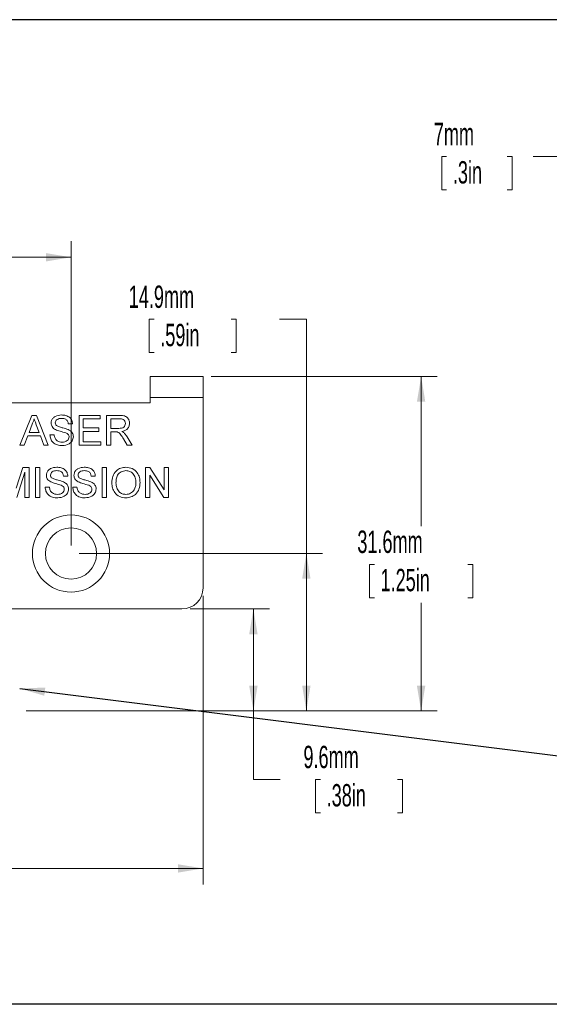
# Paper-space layout 'Sheet1' of a CAD drawing. Header units: millimetres. Extents: x 0 to 864, y 0 to 559.
# Tile 4 of 79: x 164 to 265, y 360 to 546. Entities that reach past the tile are written whole.
import ezdxf

# ---------------------------------------------------------------- set-up
doc = ezdxf.new("R2010")
doc.units = ezdxf.units.MM
doc.styles.add('SLDTEXTSTYLE0', font='TXT', dxfattribs={"width": 0.605})
doc.dimstyles.new('SLDDIMSTYLE0', dxfattribs={"dimtxt": 0, "dimasz": 4.7625, "dimexe": 0, "dimexo": 0.0625, "dimgap": 0, "dimtad": 0, "dimtih": 1, "dimtoh": 1, "dimdec": 0, "dimrnd": 1e-09, "dimzin": 0, "dimdsep": 46, "dimtxsty": 'Standard', "dimsah": 1, "dimcen": 0.09, "dimadec": 0, "dimazin": 0, "dimtfac": 4.7625, "dimtdec": 0, "dimtofl": 0, "dimtmove": 0, "dimatfit": 3, "dimfxl": 1, "dimfrac": 2, "dimtolj": 1, "dimtzin": 0, "dimarcsym": 0})
doc.dimstyles.new('SLDDIMSTYLE3', dxfattribs={"dimtxt": 4.10931, "dimasz": 4.7625, "dimexe": 0, "dimexo": 0.0625, "dimgap": 1.027327, "dimtad": 0, "dimtih": 1, "dimtoh": 1, "dimdec": 1, "dimlfac": 0.5, "dimrnd": 1e-09, "dimzin": 12, "dimdsep": 46, "dimtxsty": 'SLDTEXTSTYLE0', "dimsah": 1, "dimcen": 0.09, "dimadec": 0, "dimazin": 3, "dimtfac": 1, "dimtdec": 3, "dimtofl": 0, "dimtmove": 0, "dimatfit": 3, "dimfxl": 1, "dimfrac": 2, "dimtolj": 1, "dimtzin": 12, "dimarcsym": 0})
doc.dimstyles.new('SLDDIMSTYLE4', dxfattribs={"dimtxt": 4.10931, "dimasz": 4.7625, "dimexe": 0, "dimexo": 0.0625, "dimgap": 1.027327, "dimtad": 0, "dimtih": 1, "dimtoh": 1, "dimdec": 1, "dimlfac": 0.5, "dimrnd": 1e-09, "dimzin": 4, "dimdsep": 46, "dimtxsty": 'SLDTEXTSTYLE0', "dimsah": 1, "dimcen": 0.09, "dimadec": 0, "dimazin": 1, "dimtfac": 1, "dimtdec": 3, "dimtofl": 0, "dimtmove": 0, "dimatfit": 3, "dimfxl": 1, "dimfrac": 2, "dimtolj": 1, "dimtzin": 12, "dimarcsym": 0})
doc.dimstyles.new('SLDDIMSTYLE5', dxfattribs={"dimtxt": 4.10931, "dimasz": 4.7625, "dimexe": 0, "dimexo": 0.0625, "dimgap": 1.027327, "dimtad": 0, "dimtih": 1, "dimtoh": 1, "dimdec": 0, "dimlfac": 0.5, "dimrnd": 1e-09, "dimzin": 12, "dimdsep": 46, "dimtxsty": 'SLDTEXTSTYLE0', "dimsah": 1, "dimcen": 0.09, "dimadec": 0, "dimazin": 3, "dimtfac": 1, "dimtdec": 3, "dimtofl": 0, "dimtmove": 0, "dimatfit": 3, "dimfxl": 1, "dimfrac": 2, "dimtolj": 1, "dimtzin": 12, "dimarcsym": 0})

# ---------------------------------------------------------------- blocks, each defined once
blk = doc.blocks.new('_D_3')
at = {"color": 7, "linetype": 'Continuous', "lineweight": 0}
for p, q in [((199.07, 437.04), (199.07, 382.42)), ((84.07, 413.75), (84.07, 382.42)), ((84.07, 385.47), (131.26, 385.47)), ((136.99, 385.47), (136.05, 385.47)), ((136.05, 385.47), (136.05, 379.16)), ((154.7, 385.47), (155.64, 385.47)), ((155.64, 385.47), (155.64, 379.16)), ((199.07, 385.47), (160.43, 385.47)), ((136.05, 379.16), (136.99, 379.16)), ((155.64, 379.16), (154.7, 379.16))]:
    blk.add_line(p, q, dxfattribs=at)
for points in [[(84.07, 385.47), (88.83, 384.67), (88.83, 386.26)], [(199.07, 385.47), (194.31, 386.26), (194.31, 384.67)]]:
    blk.add_solid(points, dxfattribs=at)
at = {"color": 7, "linetype": 'Continuous', "lineweight": 0, "char_height": 4.233, "attachment_point": 1, "style": 'SLDTEXTSTYLE0'}
for s, insert in [('57.5mm', (133.77, 391.87, 60.03)), ('2.26in', (138.16, 384.61, 60.03))]:
    blk.add_mtext(s, dxfattribs=dict(at, insert=insert))
blk = doc.blocks.new('_D_4')
at = {"color": 7, "linetype": 'Continuous', "lineweight": 0}
for p, q in [((196.6, 434.57), (211.64, 434.57)), ((208.6, 415.27), (208.6, 434.57)), ((165.6, 415.27), (211.64, 415.27)), ((208.6, 402.28), (208.6, 415.27)), ((213.68, 402.28), (208.6, 402.28)), ((221.28, 402.28), (220.34, 402.28)), ((220.34, 402.28), (220.34, 395.97)), ((235.86, 402.28), (236.8, 402.28)), ((236.8, 402.28), (236.8, 395.97)), ((220.34, 395.97), (221.28, 395.97)), ((236.8, 395.97), (235.86, 395.97))]:
    blk.add_line(p, q, dxfattribs=at)
for points in [[(208.6, 434.57), (207.8, 429.8), (209.39, 429.8)], [(208.6, 415.27), (209.39, 420.03), (207.8, 420.03)]]:
    blk.add_solid(points, dxfattribs=at)
at = {"color": 7, "linetype": 'Continuous', "lineweight": 0, "char_height": 4.233, "attachment_point": 1, "style": 'SLDTEXTSTYLE0'}
for s, insert in [('9.6mm', (218.07, 408.68, 60.03)), ('.38in', (222.46, 401.43, 60.03))]:
    blk.add_mtext(s, dxfattribs=dict(at, insert=insert))
blk = doc.blocks.new('_D_7')
at = {"color": 7, "linetype": 'Continuous', "lineweight": 0}
for p, q in [((200.6, 478.57), (243.39, 478.57)), ((240.35, 478.57), (240.35, 450.27)), ((231.49, 443.02), (230.55, 443.02)), ((230.55, 443.02), (230.55, 436.71)), ((249.21, 443.02), (250.15, 443.02)), ((250.15, 443.02), (250.15, 436.71)), ((230.55, 436.71), (231.49, 436.71)), ((250.15, 436.71), (249.21, 436.71)), ((240.35, 415.27), (240.35, 435.76)), ((165.6, 415.27), (243.39, 415.27))]:
    blk.add_line(p, q, dxfattribs=at)
for points in [[(240.35, 478.57), (239.55, 473.8), (241.14, 473.8)], [(240.35, 415.27), (241.14, 420.03), (239.55, 420.03)]]:
    blk.add_solid(points, dxfattribs=at)
at = {"color": 7, "linetype": 'Continuous', "lineweight": 0, "char_height": 4.233, "attachment_point": 1, "style": 'SLDTEXTSTYLE0'}
for s, insert in [('31.6mm', (228.27, 449.41, 60.03)), ('1.25in', (232.66, 442.16, 60.03))]:
    blk.add_mtext(s, dxfattribs=dict(at, insert=insert))
blk = doc.blocks.new('_D_8')
at = {"color": 7, "linetype": 'Continuous', "lineweight": 0}
for p, q in [((84.07, 488.76), (84.07, 504.18)), ((174.07, 446.59), (174.07, 504.18)), ((84.07, 501.13), (112.93, 501.13)), ((118.66, 501.13), (117.71, 501.13)), ((117.71, 501.13), (117.71, 494.82)), ((136.37, 501.13), (137.31, 501.13)), ((137.31, 501.13), (137.31, 494.82)), ((174.07, 501.13), (142.1, 501.13)), ((117.71, 494.82), (118.66, 494.82)), ((137.31, 494.82), (136.37, 494.82))]:
    blk.add_line(p, q, dxfattribs=at)
for points in [[(84.07, 501.13), (88.83, 500.34), (88.83, 501.93)], [(174.07, 501.13), (169.31, 501.93), (169.31, 500.34)]]:
    blk.add_solid(points, dxfattribs=at)
at = {"color": 7, "linetype": 'Continuous', "lineweight": 0, "char_height": 4.233, "attachment_point": 1, "style": 'SLDTEXTSTYLE0'}
for s, insert in [('45.0mm', (115.44, 507.53, 60.03)), ('1.77in', (119.83, 500.28, 60.03))]:
    blk.add_mtext(s, dxfattribs=dict(at, insert=insert))
blk = doc.blocks.new('_D_9')
at = {"color": 7, "linetype": 'Continuous', "lineweight": 0}
for p, q in [((189.79, 489.4), (188.84, 489.4)), ((188.84, 489.4), (188.84, 483.09)), ((204.37, 489.4), (205.31, 489.4)), ((205.31, 489.4), (205.31, 483.09)), ((213.54, 489.4), (218.62, 489.4)), ((218.62, 489.4), (218.62, 445.07)), ((188.84, 483.09), (189.79, 483.09)), ((205.31, 483.09), (204.37, 483.09)), ((175.6, 445.07), (221.67, 445.07)), ((218.62, 415.27), (218.62, 445.07)), ((165.6, 415.27), (221.67, 415.27))]:
    blk.add_line(p, q, dxfattribs=at)
for points in [[(218.62, 445.07), (217.83, 440.3), (219.41, 440.3)], [(218.62, 415.27), (219.41, 420.03), (217.83, 420.03)]]:
    blk.add_solid(points, dxfattribs=at)
at = {"color": 7, "linetype": 'Continuous', "lineweight": 0, "char_height": 4.233, "attachment_point": 1, "style": 'SLDTEXTSTYLE0'}
for s, insert in [('14.9mm', (185, 495.79, 60.03)), ('.59in', (190.96, 488.54, 60.03))]:
    blk.add_mtext(s, dxfattribs=dict(at, insert=insert))
blk = doc.blocks.new('_D_10')
at = {"color": 7, "linetype": 'Continuous', "lineweight": 0}
for p, q in [((270.16, 451.89), (270.16, 523.23)), ((283.16, 488.76), (283.16, 523.23)), ((245.18, 520.18), (244.24, 520.18)), ((244.24, 520.18), (244.24, 513.87)), ((256.63, 520.18), (257.57, 520.18)), ((257.57, 520.18), (257.57, 513.87)), ((270.16, 520.18), (261.57, 520.18)), ((283.16, 520.18), (270.16, 520.18)), ((244.24, 513.87), (245.18, 513.87)), ((257.57, 513.87), (256.63, 513.87))]:
    blk.add_line(p, q, dxfattribs=at)
for points in [[(270.16, 520.18), (274.92, 519.39), (274.92, 520.98)], [(283.16, 520.18), (278.4, 520.98), (278.4, 519.39)]]:
    blk.add_solid(points, dxfattribs=at)
at = {"color": 7, "linetype": 'Continuous', "lineweight": 0, "char_height": 4.233, "attachment_point": 1, "style": 'SLDTEXTSTYLE0'}
for s, insert in [('7mm', (242.75, 526.58, 0.2)), ('.3in', (246.36, 519.33, 0.2))]:
    blk.add_mtext(s, dxfattribs=dict(at, insert=insert))

psp = doc.layouts.new('Sheet1')

# ---------------------------------------------------------------- linework, layer by layer
at = {"color": 7, "linetype": 'Continuous', "lineweight": 30}
for p, q in [((838.2, 546.1), (25.4, 546.1)), ((458.15, 359.75), (25.4, 359.75))]:
    psp.add_line(p, q, dxfattribs=at)
at = {"color": 7, "linetype": 'Continuous', "lineweight": 15}
for p, q in [((189.07, 478.57), (199.07, 478.57)), ((189.07, 478.57), (189.07, 474.57)), ((199.07, 474.57), (199.07, 478.57)), ((189.07, 473.57), (159.07, 473.57)), ((199.07, 474.57), (189.07, 474.57)), ((189.07, 474.57), (189.07, 473.57)), ((199.07, 438.57), (199.07, 474.57)), ((164.39, 465.57), (166.63, 471.22)), ((166.63, 471.22), (167.53, 471.22)), ((167.53, 471.22), (169.77, 465.57)), ((174.36, 469.62), (173.56, 469.62)), ((175.59, 465.57), (175.59, 471.22)), ((175.59, 471.22), (179.58, 471.22)), ((179.58, 470.57), (176.39, 470.57)), ((176.39, 470.57), (176.39, 468.83)), ((179.58, 471.22), (179.58, 470.57)), ((180.81, 465.57), (180.81, 471.22)), ((180.81, 471.22), (183.26, 471.22)), ((181.61, 470.57), (181.61, 468.75)), ((183.29, 470.57), (181.61, 470.57)), ((166.7, 469.52), (166.12, 467.96)), ((166.12, 467.96), (168.05, 467.96)), ((168.05, 467.96), (167.5, 469.44)), ((176.39, 468.83), (179.36, 468.83)), ((179.36, 468.18), (176.39, 468.18)), ((176.39, 468.18), (176.39, 466.22)), ((179.36, 468.83), (179.36, 468.18)), ((181.61, 468.75), (183.12, 468.75)), ((182.42, 468.1), (181.61, 468.1)), ((181.61, 468.1), (181.61, 465.57)), ((165.88, 467.31), (165.23, 465.57)), ((168.29, 467.31), (165.88, 467.31)), ((168.93, 465.57), (168.29, 467.31)), ((170.09, 467.52), (170.88, 467.52)), ((176.39, 466.22), (179.72, 466.22)), ((179.72, 466.22), (179.72, 465.57)), ((184.7, 465.57), (184, 466.76)), ((184.69, 467.13), (185.62, 465.57)), ((165.23, 465.57), (164.39, 465.57)), ((169.77, 465.57), (168.93, 465.57)), ((179.72, 465.57), (175.59, 465.57)), ((181.61, 465.57), (180.81, 465.57)), ((185.62, 465.57), (184.7, 465.57)), ((163.7, 457.43), (164.95, 461.32)), ((165.34, 460.46), (163.83, 455.67)), ((164.95, 461.32), (166.14, 461.32)), ((165.34, 455.67), (165.34, 460.46)), ((166.14, 461.32), (166.14, 455.67)), ((167.37, 455.67), (167.37, 461.32)), ((167.37, 461.32), (168.17, 461.32)), ((168.17, 461.32), (168.17, 455.67)), ((179.98, 455.67), (179.98, 461.32)), ((179.98, 461.32), (180.77, 461.32)), ((180.77, 461.32), (180.77, 455.67)), ((188.16, 455.67), (188.16, 461.32)), ((188.16, 461.32), (189, 461.32)), ((189, 461.32), (191.71, 457.11)), ((191.71, 457.11), (191.71, 461.32)), ((191.71, 461.32), (192.51, 461.32)), ((192.51, 461.32), (192.51, 455.67)), ((173.46, 459.73), (172.66, 459.73)), ((178.67, 459.73), (177.87, 459.73)), ((191.67, 455.67), (188.96, 459.89)), ((188.96, 459.89), (188.96, 455.67)), ((169.18, 457.63), (169.98, 457.63)), ((174.4, 457.63), (175.19, 457.63)), ((166.14, 455.67), (165.34, 455.67)), ((168.17, 455.67), (167.37, 455.67)), ((180.77, 455.67), (179.98, 455.67)), ((188.96, 455.67), (188.16, 455.67)), ((192.51, 455.67), (191.67, 455.67)), ((153.07, 434.57), (195.07, 434.57))]:
    psp.add_line(p, q, dxfattribs=at)
for radius in [7.3, 4.85]:
    psp.add_circle((174.07, 445.07), radius, dxfattribs=at)
psp.add_arc((195.07, 438.57), 4, 270, 0, dxfattribs=at)
for points, knots in [([(167.08, 470.57), (167.03, 470.36), (166.93, 470), (166.77, 469.67), (166.7, 469.52)], [0, 0, 0, 0, 0.559915, 1, 1, 1, 1]), ([(167.5, 469.44), (167.42, 469.65), (167.28, 470.03), (167.14, 470.4), (167.08, 470.57)], [0, 0, 0, 0, 0.560002, 1, 1, 1, 1]), ([(170.3, 469.74), (170.32, 469.92), (170.36, 470.27), (170.64, 470.72), (171.26, 471.19), (171.85, 471.25), (172.27, 471.29)], [0, 0, 0, 0, 0.187029, 0.374124, 0.56114, 1, 1, 1, 1]), ([(171.14, 468.52), (171.01, 468.59), (170.76, 468.74), (170.39, 469.13), (170.34, 469.51), (170.3, 469.74)], [0, 0, 0, 0, 0.281445, 0.562273, 1, 1, 1, 1]), ([(172.3, 470.64), (172.14, 470.63), (171.84, 470.62), (171.43, 470.46), (171.15, 470.16), (171.12, 469.92), (171.1, 469.79)], [0, 0, 0, 0, 0.2812903, 0.5608202, 0.7806803, 1, 1, 1, 1]), ([(171.1, 469.79), (171.11, 469.69), (171.13, 469.5), (171.25, 469.36), (171.3, 469.3)], [0, 0, 0, 0, 0.559617, 1, 1, 1, 1]), ([(172.27, 471.29), (172.55, 471.27), (173.1, 471.24), (173.83, 470.88), (174.27, 470.28), (174.33, 469.84), (174.36, 469.62)], [0, 0, 0, 0, 0.280797, 0.560151, 0.779877, 1, 1, 1, 1]), ([(173.56, 469.62), (173.53, 469.79), (173.47, 470.13), (173.02, 470.59), (172.57, 470.62), (172.3, 470.64)], [0, 0, 0, 0, 0.281097, 0.560287, 1, 1, 1, 1]), ([(183.12, 468.75), (183.28, 468.76), (183.61, 468.76), (184.06, 468.92), (184.31, 469.29), (184.34, 469.55), (184.36, 469.68)], [0, 0, 0, 0, 0.281563, 0.560238, 0.779872, 1, 1, 1, 1]), ([(183.26, 471.22), (183.52, 471.22), (184.04, 471.21), (184.73, 470.9), (185.09, 470.31), (185.13, 469.9), (185.15, 469.69)], [0, 0, 0, 0, 0.281671, 0.559202, 0.779411, 1, 1, 1, 1]), ([(184.36, 469.68), (184.34, 469.83), (184.31, 470.12), (183.91, 470.53), (183.53, 470.55), (183.29, 470.57)], [0, 0, 0, 0, 0.280406, 0.559981, 1, 1, 1, 1]), ([(185.15, 469.69), (185.13, 469.47), (185.08, 469.03), (184.56, 468.38), (184, 468.25), (183.66, 468.18)], [0, 0, 0, 0, 0.280517, 0.560502, 1, 1, 1, 1]), ([(173.11, 467.9), (172.73, 468), (172.07, 468.18), (171.42, 468.42), (171.14, 468.52)], [0, 0, 0, 0, 0.560229, 1, 1, 1, 1]), ([(171.3, 469.3), (171.5, 469.19), (171.89, 468.99), (172.66, 468.83), (173.2, 468.65), (173.53, 468.54)], [0, 0, 0, 0, 0.278733, 0.559363, 1, 1, 1, 1]), ([(173.71, 467.13), (173.7, 467.23), (173.68, 467.43), (173.47, 467.72), (173.25, 467.83), (173.11, 467.9)], [0, 0, 0, 0, 0.280089, 0.55997, 1, 1, 1, 1]), ([(173.53, 468.54), (173.68, 468.46), (173.97, 468.31), (174.3, 467.96), (174.48, 467.57), (174.5, 467.3), (174.51, 467.17)], [0, 0, 0, 0, 0.280371, 0.559909, 0.779859, 1, 1, 1, 1]), ([(182.81, 468.08), (182.74, 468.09), (182.61, 468.1), (182.48, 468.1), (182.42, 468.1)], [0, 0, 0, 0, 0.559853, 1, 1, 1, 1]), ([(184, 466.76), (183.83, 467.05), (183.58, 467.45), (183.19, 467.93), (182.94, 468.03), (182.81, 468.08)], [0, 0, 0, 0, 0.56088, 0.780729, 1, 1, 1, 1]), ([(183.66, 468.18), (183.74, 468.13), (183.9, 468.05), (184.04, 467.95), (184.1, 467.9)], [0, 0, 0, 0, 0.56012, 1, 1, 1, 1]), ([(184.1, 467.9), (184.22, 467.76), (184.45, 467.53), (184.62, 467.25), (184.69, 467.13)], [0, 0, 0, 0, 0.5597943, 1, 1, 1, 1]), ([(172.45, 465.5), (172.12, 465.51), (171.47, 465.55), (170.64, 466.02), (170.18, 466.75), (170.12, 467.27), (170.09, 467.52)], [0, 0, 0, 0, 0.280814, 0.559563, 0.77962, 1, 1, 1, 1]), ([(170.88, 467.52), (170.92, 467.31), (170.98, 466.88), (171.4, 466.41), (171.91, 466.18), (172.25, 466.16), (172.42, 466.15)], [0, 0, 0, 0, 0.280632, 0.558674, 0.779197, 1, 1, 1, 1]), ([(172.42, 466.15), (172.59, 466.16), (172.93, 466.18), (173.36, 466.39), (173.65, 466.73), (173.69, 467), (173.71, 467.13)], [0, 0, 0, 0, 0.280917, 0.560813, 0.780502, 1, 1, 1, 1]), ([(174.51, 467.17), (174.46, 466.9), (174.37, 466.35), (173.6, 465.63), (172.89, 465.55), (172.45, 465.5)], [0, 0, 0, 0, 0.279942, 0.56008, 1, 1, 1, 1]), ([(169.4, 459.85), (169.42, 460.02), (169.46, 460.37), (169.74, 460.83), (170.35, 461.3), (170.94, 461.36), (171.36, 461.4)], [0, 0, 0, 0, 0.187029, 0.374124, 0.56114, 1, 1, 1, 1]), ([(171.39, 460.75), (171.24, 460.74), (170.93, 460.73), (170.52, 460.57), (170.25, 460.26), (170.21, 460.02), (170.2, 459.9)], [0, 0, 0, 0, 0.28129, 0.56082, 0.78068, 1, 1, 1, 1]), ([(171.36, 461.4), (171.64, 461.38), (172.2, 461.34), (172.92, 460.99), (173.36, 460.39), (173.43, 459.95), (173.46, 459.73)], [0, 0, 0, 0, 0.280797, 0.560151, 0.779877, 1, 1, 1, 1]), ([(172.66, 459.73), (172.63, 459.9), (172.57, 460.24), (172.11, 460.7), (171.67, 460.73), (171.39, 460.75)], [0, 0, 0, 0, 0.2810967, 0.5602874, 1, 1, 1, 1]), ([(174.61, 459.85), (174.63, 460.02), (174.67, 460.37), (174.95, 460.83), (175.57, 461.3), (176.16, 461.36), (176.58, 461.4)], [0, 0, 0, 0, 0.187029, 0.374124, 0.56114, 1, 1, 1, 1]), ([(176.61, 460.75), (176.45, 460.74), (176.15, 460.73), (175.74, 460.57), (175.46, 460.26), (175.43, 460.02), (175.41, 459.9)], [0, 0, 0, 0, 0.28129, 0.56082, 0.78068, 1, 1, 1, 1]), ([(176.58, 461.4), (176.86, 461.38), (177.42, 461.34), (178.14, 460.99), (178.58, 460.39), (178.64, 459.95), (178.67, 459.73)], [0, 0, 0, 0, 0.280797, 0.560151, 0.779877, 1, 1, 1, 1]), ([(177.87, 459.73), (177.84, 459.9), (177.78, 460.24), (177.33, 460.7), (176.88, 460.73), (176.61, 460.75)], [0, 0, 0, 0, 0.281097, 0.560287, 1, 1, 1, 1]), ([(181.79, 458.43), (181.81, 458.85), (181.87, 459.69), (182.53, 460.72), (183.47, 461.32), (184.14, 461.37), (184.47, 461.4)], [0, 0, 0, 0, 0.28057, 0.559575, 0.779561, 1, 1, 1, 1]), ([(184.47, 460.75), (184.16, 460.7), (183.52, 460.62), (182.85, 459.96), (182.61, 459.16), (182.59, 458.67), (182.58, 458.42)], [0, 0, 0, 0, 0.279197, 0.557793, 0.778554, 1, 1, 1, 1]), ([(184.47, 461.4), (184.89, 461.35), (185.72, 461.25), (186.63, 460.45), (187.08, 459.47), (187.12, 458.82), (187.15, 458.49)], [0, 0, 0, 0, 0.279564, 0.558584, 0.779087, 1, 1, 1, 1]), ([(186.35, 458.5), (186.33, 458.8), (186.29, 459.42), (185.87, 460.2), (185.2, 460.67), (184.72, 460.72), (184.47, 460.75)], [0, 0, 0, 0, 0.280797, 0.560068, 0.779984, 1, 1, 1, 1]), ([(170.23, 458.63), (170.11, 458.7), (169.85, 458.84), (169.49, 459.24), (169.43, 459.62), (169.4, 459.85)], [0, 0, 0, 0, 0.281445, 0.562273, 1, 1, 1, 1]), ([(170.2, 459.9), (170.21, 459.8), (170.22, 459.61), (170.34, 459.47), (170.4, 459.4)], [0, 0, 0, 0, 0.559617, 1, 1, 1, 1]), ([(172.2, 458), (171.83, 458.1), (171.16, 458.29), (170.52, 458.52), (170.23, 458.63)], [0, 0, 0, 0, 0.560229, 1, 1, 1, 1]), ([(170.4, 459.4), (170.59, 459.3), (170.98, 459.09), (171.76, 458.94), (172.29, 458.76), (172.62, 458.64)], [0, 0, 0, 0, 0.278733, 0.559363, 1, 1, 1, 1]), ([(172.62, 458.64), (172.77, 458.57), (173.07, 458.42), (173.39, 458.07), (173.57, 457.67), (173.59, 457.41), (173.6, 457.28)], [0, 0, 0, 0, 0.280371, 0.559909, 0.779859, 1, 1, 1, 1]), ([(175.45, 458.63), (175.32, 458.7), (175.07, 458.84), (174.71, 459.24), (174.65, 459.62), (174.61, 459.85)], [0, 0, 0, 0, 0.281445, 0.562273, 1, 1, 1, 1]), ([(175.41, 459.9), (175.42, 459.8), (175.44, 459.61), (175.56, 459.47), (175.61, 459.4)], [0, 0, 0, 0, 0.559617, 1, 1, 1, 1]), ([(177.42, 458), (177.05, 458.1), (176.38, 458.29), (175.73, 458.52), (175.45, 458.63)], [0, 0, 0, 0, 0.560229, 1, 1, 1, 1]), ([(175.61, 459.4), (175.81, 459.3), (176.2, 459.09), (176.97, 458.94), (177.51, 458.76), (177.84, 458.64)], [0, 0, 0, 0, 0.278733, 0.5593629, 1, 1, 1, 1]), ([(177.84, 458.64), (177.99, 458.57), (178.28, 458.42), (178.61, 458.07), (178.79, 457.67), (178.81, 457.41), (178.82, 457.28)], [0, 0, 0, 0, 0.2803713, 0.5599089, 0.7798589, 1, 1, 1, 1]), ([(184.47, 455.6), (184.06, 455.65), (183.24, 455.74), (182.34, 456.52), (181.87, 457.47), (181.81, 458.11), (181.79, 458.43)], [0, 0, 0, 0, 0.2796, 0.558765, 0.77931, 1, 1, 1, 1]), ([(182.58, 458.42), (182.6, 458.11), (182.64, 457.51), (183.1, 456.77), (183.75, 456.32), (184.23, 456.28), (184.46, 456.25)], [0, 0, 0, 0, 0.280657, 0.559885, 0.779849, 1, 1, 1, 1]), ([(184.46, 456.25), (184.77, 456.29), (185.39, 456.37), (186.04, 457.02), (186.32, 457.77), (186.34, 458.25), (186.35, 458.5)], [0, 0, 0, 0, 0.2791, 0.558192, 0.778806, 1, 1, 1, 1]), ([(187.15, 458.49), (187.11, 458.08), (187.04, 457.25), (186.38, 456.25), (185.44, 455.7), (184.79, 455.63), (184.47, 455.6)], [0, 0, 0, 0, 0.280353, 0.559502, 0.779635, 1, 1, 1, 1]), ([(171.55, 455.6), (171.22, 455.62), (170.56, 455.65), (169.74, 456.13), (169.27, 456.86), (169.21, 457.37), (169.18, 457.63)], [0, 0, 0, 0, 0.280814, 0.559563, 0.77962, 1, 1, 1, 1]), ([(169.98, 457.63), (170.01, 457.42), (170.07, 456.99), (170.49, 456.52), (171.01, 456.29), (171.34, 456.27), (171.51, 456.25)], [0, 0, 0, 0, 0.280632, 0.558674, 0.779197, 1, 1, 1, 1]), ([(171.51, 456.25), (171.68, 456.26), (172.02, 456.29), (172.46, 456.49), (172.75, 456.84), (172.78, 457.11), (172.8, 457.24)], [0, 0, 0, 0, 0.280917, 0.560813, 0.780502, 1, 1, 1, 1]), ([(173.6, 457.28), (173.56, 457), (173.46, 456.45), (172.7, 455.73), (171.98, 455.65), (171.55, 455.6)], [0, 0, 0, 0, 0.279942, 0.56008, 1, 1, 1, 1]), ([(172.8, 457.24), (172.79, 457.34), (172.78, 457.53), (172.57, 457.83), (172.34, 457.94), (172.2, 458)], [0, 0, 0, 0, 0.280089, 0.55997, 1, 1, 1, 1]), ([(176.76, 455.6), (176.43, 455.62), (175.78, 455.65), (174.95, 456.13), (174.49, 456.86), (174.43, 457.37), (174.4, 457.63)], [0, 0, 0, 0, 0.2808135, 0.5595629, 0.7796198, 1, 1, 1, 1]), ([(175.19, 457.63), (175.23, 457.42), (175.29, 456.99), (175.71, 456.52), (176.22, 456.29), (176.56, 456.27), (176.73, 456.25)], [0, 0, 0, 0, 0.280632, 0.558674, 0.779197, 1, 1, 1, 1]), ([(176.73, 456.25), (176.9, 456.26), (177.24, 456.29), (177.67, 456.49), (177.96, 456.84), (178, 457.11), (178.02, 457.24)], [0, 0, 0, 0, 0.280917, 0.560813, 0.780502, 1, 1, 1, 1]), ([(178.82, 457.28), (178.77, 457), (178.68, 456.45), (177.91, 455.73), (177.2, 455.65), (176.76, 455.6)], [0, 0, 0, 0, 0.279942, 0.56008, 1, 1, 1, 1]), ([(178.02, 457.24), (178.01, 457.34), (177.99, 457.53), (177.79, 457.83), (177.56, 457.94), (177.42, 458)], [0, 0, 0, 0, 0.280089, 0.55997, 1, 1, 1, 1])]:
    psp.add_open_spline(points, degree=3, knots=knots, dxfattribs=at)

# ---------------------------------------------------------------- dimensions: what is measured, and where the dimension line sits
at = {"color": 7, "linetype": 'Continuous', "lineweight": 0}
for base, p1, p2, dimstyle, picture, middle in [((283.16120256, 520.18205869), (270.16120256, 450.3642638), (283.16120256, 487.23825879), 'SLDDIMSTYLE5', '_D_10', (250.90773768, 520.18205869)), ((174.07, 501.13), (84.07, 487.24), (174.07, 445.07), 'SLDDIMSTYLE4', '_D_8', (127.51, 501.13)), ((199.07, 385.47), (84.07, 415.27), (199.07, 438.57), 'SLDDIMSTYLE3', '_D_3', (145.85, 385.47))]:
    dim = psp.add_linear_dim(base=base, p1=p1, p2=p2, dimstyle=dimstyle, dxfattribs=at)
    dim.commit()
    dim.dimension.update_dxf_attribs({"geometry": picture, "text_midpoint": middle, "dimtype": 160})
for base, p1, p2, picture, middle in [((218.62, 445.07), (164.07, 415.27), (174.07, 445.07), '_D_9', (218.62, 489.4)), ((240.3465, 478.5675), (164.0715, 415.2721), (199.0715, 478.5675), '_D_7', (240.3465, 443.0163)), ((208.5965, 434.5675), (164.0715, 415.2721), (195.0715, 434.5675), '_D_4', (208.5965, 402.2805))]:
    dim = psp.add_linear_dim(base=base, p1=p1, p2=p2, angle=90, dimstyle='SLDDIMSTYLE3', dxfattribs=at)
    dim.commit()
    dim.dimension.update_dxf_attribs({"geometry": picture, "text_midpoint": middle, "dimtype": 160})

# ---------------------------------------------------------------- leaders
psp.add_leader([(164.38, 419.52), (339.05, 397.67), (344.13, 397.67)], dimstyle='SLDDIMSTYLE0', dxfattribs=at)

doc.saveas('drawing.dxf')
